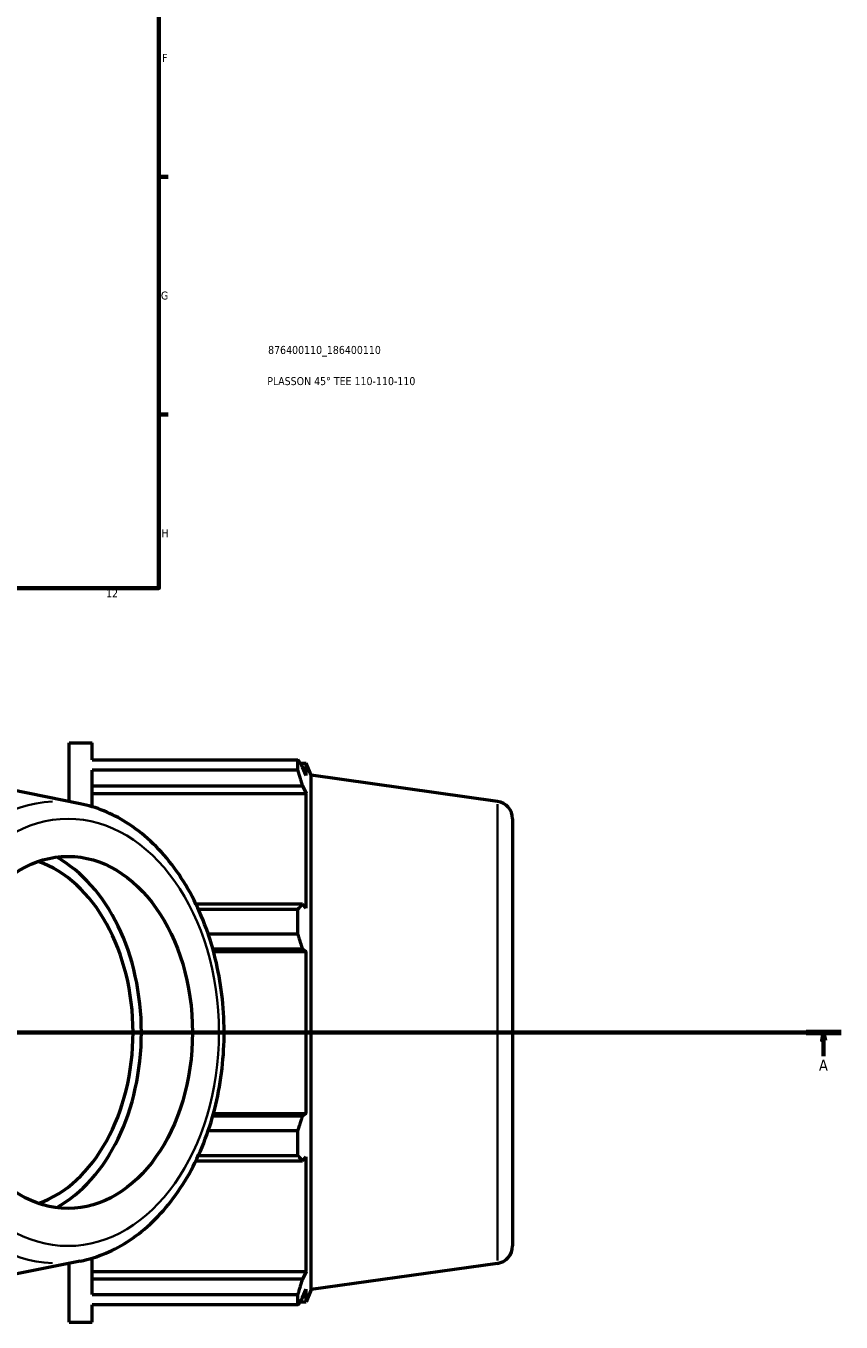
# Model space of a CAD drawing. Header units: millimetres. Extents: x -21 to 1696, y -211 to 1449.
# Tile 5 of 11: x 779 to 1034, y -209 to 196. Entities that reach past the tile are written whole.
import ezdxf

# ---------------------------------------------------------------- set-up
doc = ezdxf.new("R2010")
doc.units = ezdxf.units.MM
doc.linetypes.add('CHAIN', pattern=[0.7087, 0.4724, -0.0591, 0.1181, -0.0591])
for name, color, linetype, lineweight in [('Border (ISO)', 7, 'Continuous', 70), ('Section Line (ISO)', 7, 'CHAIN', 70), ('Title (ISO)', 7, 'Continuous', 50), ('Visible (ISO)', 7, 'Continuous', 50), ('Visible Narrow (ISO)', 7, 'Continuous', 35)]:
    doc.layers.add(name, color=color, linetype=linetype, lineweight=lineweight)
doc.styles.add('Label Text (ISO)', font='tahoma.ttf')
doc.styles.add('Note Text (ISO)', font='tahoma.ttf')

# ---------------------------------------------------------------- blocks, each defined once
blk = doc.blocks.new('Borders Default Border')
at = {"layer": 'Border (ISO)'}
for p, q in [((821, 148.5), (823.9, 148.5)), ((821, 74.25), (823.9, 74.25))]:
    blk.add_line(p, q, dxfattribs=at)
at = {"layer": 'Border (ISO)', "flags": 128}
blk.add_lwpolyline([(20, 20), (20, 574), (821, 574), (821, 20), (20, 20)], dxfattribs=at)
at = {"layer": 'Border (ISO)', "color": 232, "true_color": 0xca0064, "char_height": 2.5, "attachment_point": 7, "style": 'Note Text (ISO)'}
for s, insert in [('F', (822, 184.38)), ('G', (821.61, 110.08)), ('H', (821.74, 35.88)), ('12', (804.46, 17.1))]:
    blk.add_mtext(s, dxfattribs=dict(at, insert=insert))
blk = doc.blocks.new('Title Blocks ISO')
at = {"layer": 'Title (ISO)', "color": 232, "true_color": 0xca0064, "style": 'Note Text (ISO)'}
for tag, p in [('PART_NUMBER_001', (34.1, 73.13)), ('DESCRIPTION_001', (33.84, 63.4))]:
    blk.add_attdef(tag, p, '', height=2.5, dxfattribs=at)
blk = doc.blocks.new('2dTransSection0')
at = {"layer": 'Section Line (ISO)', "linetype": 'CHAIN'}
blk.add_line((214.62, -118.84), (1034.19, -118.84), dxfattribs=at)
at = {"layer": 'Section Line (ISO)', "linetype": 'Continuous', "lineweight": 140}
blk.add_line((1023.28, -118.84), (1034.19, -118.84), dxfattribs=at)
at = {"layer": 'Section Line (ISO)', "linetype": 'Continuous'}
for p, q in [((1028.73, -118.84), (1028.23, -121.34)), ((1028.23, -121.34), (1029.23, -121.34)), ((1028.73, -121.34), (1028.73, -118.84)), ((1029.23, -121.34), (1028.73, -118.84)), ((1028.73, -126.24), (1028.73, -121.34))]:
    blk.add_line(p, q, dxfattribs=at)
at = {"layer": 'Section Line (ISO)', "linetype": 'Continuous', "flags": 128}
blk.add_lwpolyline([(1029.23, -121.34), (1028.73, -118.84), (1028.23, -121.34), (1029.23, -121.34)], dxfattribs=at)
at = {"layer": 'Section Line (ISO)'}
blk.add_solid([(1029.23, -121.34), (1028.73, -118.84), (1028.23, -121.34), (1029.23, -121.34)], dxfattribs=at)
at = {"layer": 'Section Line (ISO)', "insert": (1027.25, -130.84), "char_height": 3.5, "attachment_point": 7, "style": 'Label Text (ISO)'}
blk.add_mtext('A', dxfattribs=at)

msp = doc.modelspace()

# ---------------------------------------------------------------- linework, layer by layer
at = {"layer": 'Visible (ISO)'}
for p, q in [((792.9312, -46.6969), (792.9312, -28.3418)), ((792.9312, -28.3418), (800.1712, -28.3418)), ((800.1712, -33.6878), (800.1712, -28.3418)), ((800.1712, -33.6878), (864.432, -33.6878)), ((864.432, -36.9603), (864.432, -33.6878)), ((865.0693, -34.6768), (866.9915, -34.6768)), ((866.9915, -38.5722), (865.8946, -35.9828)), ((866.9915, -38.5722), (866.9915, -34.6768)), ((868.5312, -38.4877), (866.9915, -34.6768)), ((796.3969, -47.3926), (756.0107, -39.2852)), ((800.1712, -48.3424), (800.1712, -36.9603)), ((864.432, -36.9603), (800.1712, -36.9603)), ((868.5312, -199.1958), (868.5312, -38.4877)), ((926.7967, -46.6764), (868.5312, -38.4877)), ((800.1712, -41.7783), (865.8946, -41.7783)), ((800.1712, -44.1865), (866.9915, -44.1865)), ((865.8946, -41.7783), (866.9915, -44.1865)), ((866.9915, -79.9787), (866.9915, -44.1865)), ((931.5312, -52.1228), (931.5312, -185.5607)), ((865.8946, -78.725), (832.5484, -78.725)), ((833.2891, -80.2973), (864.432, -80.2973)), ((864.432, -88.1979), (864.432, -80.2973)), ((866.9915, -79.9787), (865.8946, -78.725)), ((864.432, -88.1979), (836.4221, -88.1979)), ((837.8219, -92.7164), (865.8946, -92.7164)), ((865.8946, -92.7164), (866.9915, -93.5329)), ((838.0472, -93.5329), (866.9915, -93.5329)), ((866.9915, -144.1507), (866.9915, -93.5329)), ((865.8946, -144.9671), (837.8219, -144.9671)), ((838.0472, -144.1507), (866.9915, -144.1507)), ((866.9915, -144.1507), (865.8946, -144.9671)), ((836.4221, -149.4856), (864.432, -149.4856)), ((864.432, -157.3862), (864.432, -149.4856)), ((864.432, -157.3862), (833.2891, -157.3862)), ((865.8946, -158.9585), (866.9915, -157.7048)), ((866.9915, -193.497), (866.9915, -157.7048)), ((832.5484, -158.9585), (865.8946, -158.9585)), ((796.3969, -190.2909), (756.0107, -198.3983)), ((800.1712, -200.7232), (800.1712, -189.3412)), ((792.9312, -209.3418), (792.9312, -190.9866)), ((800.1712, -193.497), (866.9915, -193.497)), ((866.9915, -193.497), (865.8946, -195.9053)), ((926.7967, -191.0072), (868.5312, -199.1958)), ((865.8946, -195.9053), (800.1712, -195.9053)), ((800.1712, -200.7232), (864.432, -200.7232)), ((864.432, -203.9958), (864.432, -200.7232)), ((865.8946, -201.7007), (866.9915, -199.1113)), ((866.9915, -203.0068), (866.9915, -199.1113)), ((868.5312, -199.1958), (866.9915, -203.0068)), ((800.1712, -209.3418), (800.1712, -203.9958)), ((864.432, -203.9958), (800.1712, -203.9958)), ((865.0693, -203.0068), (866.9915, -203.0068)), ((792.9312, -209.3418), (800.1712, -209.3418))]:
    msp.add_line(p, q, dxfattribs=at)
for centre, start, end in [((926.0312, -52.1228), 0, 82), ((926.0312, -185.5607), 278, 0)]:
    msp.add_arc(centre, 5.5, start, end, dxfattribs=at)
msp.add_ellipse((792.5731, -118.8418), major_axis=(0, -55), ratio=0.70710678, dxfattribs=at)
for major_axis, start_param, end_param in [((0, -58.6892), 0.36800996, 2.77358269), ((0, -55), 0.2409614, 2.90063125)]:
    msp.add_ellipse((774.0115, -118.8418), major_axis=major_axis, ratio=0.70710678, start_param=start_param, end_param=end_param, dxfattribs=at)
for points, weights in [([(864.432, -33.6878), (865.1925, -34.8587), (865.8946, -35.9828)], [1, 1.00124328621, 1.00166976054]), ([(865.8946, -41.7783), (865.1925, -39.4184), (864.432, -36.9603)], [1.00166976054, 1.00124328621, 1]), ([(864.432, -80.2973), (865.1925, -79.4951), (865.8946, -78.725)], [1, 1.00124328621, 1.00166976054]), ([(865.8946, -92.7164), (865.1925, -90.5033), (864.432, -88.1979)], [1.00166976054, 1.00124328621, 1]), ([(864.432, -149.4856), (865.1925, -147.1802), (865.8946, -144.9671)], [1, 1.00124328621, 1.00166976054]), ([(865.8946, -158.9585), (865.1925, -158.1884), (864.432, -157.3862)], [1.00166976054, 1.00124328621, 1]), ([(864.432, -200.7232), (865.1925, -198.2651), (865.8946, -195.9053)], [1, 1.00124328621, 1.00166976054]), ([(865.8946, -201.7007), (865.1925, -202.8248), (864.432, -203.9958)], [1.00166976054, 1.00124328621, 1])]:
    msp.add_rational_spline(points, weights, degree=2, dxfattribs=at)
msp.add_open_spline([(796.3969, -190.2909), (801.8249, -189.2013), (807.0796, -186.9571), (816.946, -180.3623), (821.5207, -175.924), (829.5234, -165.2508), (832.9076, -158.9567), (838.0785, -145.2126), (839.8488, -137.7525), (841.5962, -122.4521), (841.5721, -114.6137), (839.7299, -99.3306), (837.9124, -91.8879), (832.6277, -78.136), (829.1621, -71.8268), (820.8845, -61.0481), (816.0833, -56.5596), (806.2816, -50.3911), (801.4125, -48.3995), (796.3969, -47.3926)], degree=3, knots=[0.14100765, 0.14100765, 0.14100765, 0.14100765, 0.44151964, 0.44151964, 0.75610307, 0.75610307, 1.08182774, 1.08182774, 1.41066926, 1.41066926, 1.73963616, 1.73963616, 2.06860652, 2.06860652, 2.39742476, 2.39742476, 2.72290272, 2.72290272, 3.000585, 3.000585, 3.000585, 3.000585], dxfattribs=at)
at = {"layer": 'Visible Narrow (ISO)'}
msp.add_line((926.7967, -190.1187), (926.7967, -47.5648), dxfattribs=at)
msp.add_ellipse((789.2253, -118.8418), major_axis=(0, 72.1654), ratio=0.70710678, start_param=0.03017275, end_param=3.11141991, dxfattribs=at)
msp.add_ellipse((792.5731, -118.8418), major_axis=(0, -66.7189), ratio=0.70710678, dxfattribs=at)

# ---------------------------------------------------------------- block references
msp.add_blockref('Borders Default Border', (0, 0))
msp.add_blockref('Title Blocks ISO', (821, 20)).add_auto_attribs({'PART_NUMBER_001': '876400110_186400110', 'DESCRIPTION_001': 'PLASSON 45° TEE 110-110-110'})
at = {"layer": 'Section Line (ISO)'}
msp.add_blockref('2dTransSection0', (0, 0), dxfattribs=at)

doc.saveas('drawing.dxf')
